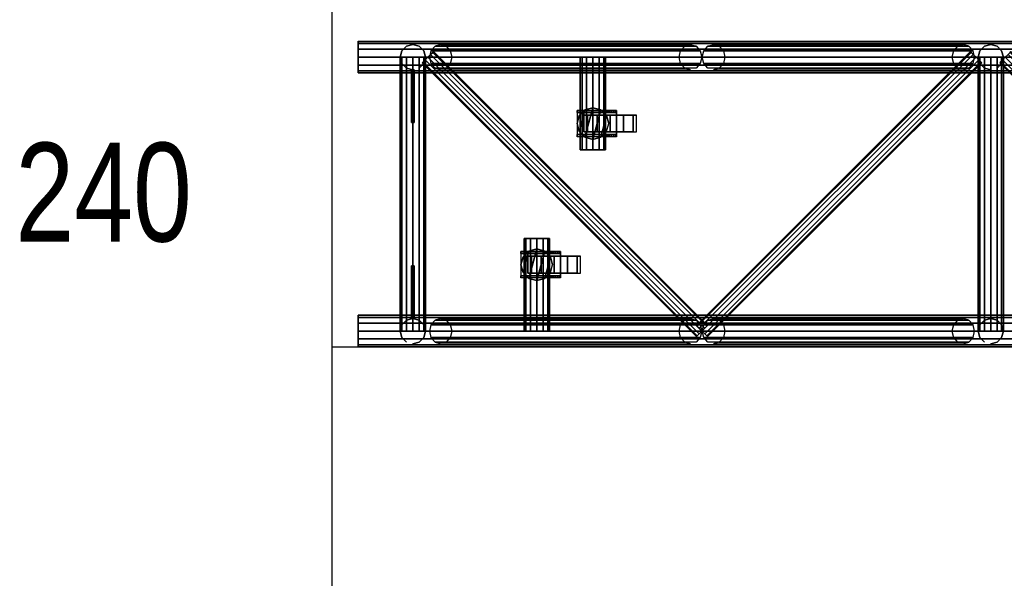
# Model space of a CAD drawing. Extents: x -2444 to 5304, y -300 to 7923.
# Tile 2 of 12: x -2442 to -574, y 761 to 1821. Entities that reach past the tile are written whole.
import ezdxf

# ---------------------------------------------------------------- set-up
doc = ezdxf.new("R2010")
doc.units = 0
doc.header["$MEASUREMENT"] = 0
for name, color, linetype in [('001-TRUSS-SNAPS', 7, 'Continuous'), ('002-TRUSS-WIRE_DIK', 7, 'Continuous'), ('003-TRUSS-WIRE-DUN', 7, 'Continuous'), ('004-TRUSS-BUIS', 7, 'Continuous'), ('005-TEKST', 7, 'Continuous')]:
    doc.layers.add(name, color=color, linetype=linetype)

# ---------------------------------------------------------------- blocks, each defined once
blk = doc.blocks.new('B100RV-L240-3D')
at = {"layer": '001-TRUSS-SNAPS', "color": 1, "linetype": 'Continuous'}
for centre in [(0, 580), (0, 0)]:
    blk.add_circle(centre, 0.1, dxfattribs=at)
at = {"layer": '002-TRUSS-WIRE_DIK', "color": 143, "linetype": 'Continuous'}
for p, q in [((0, 550, 1107), (2400, 550, 1107)), ((0, 550, 157), (2400, 550, 157)), ((104, 30, 157), (104, 550, 157)), ((104, 550, 157), (104, 550, 1107)), ((104, 550, 1107), (104, 30, 1107)), ((156.726, 550, 157), (630.378, 550, 1107)), ((445.582, 374.294, 157), (445.582, 550, 157)), ((674.288, 550, 1107), (1147.94, 550, 157)), ((1200, 550, 157), (1200, 550, 1107)), ((1200, 550, 1107), (1200, 30, 1107)), ((1200, 30, 157), (1200, 550, 157)), ((339.085, 205.706, 157), (339.085, 30, 157)), ((2400, 30, 1107), (0, 30, 1107)), ((2400, 30, 157), (0, 30, 157)), ((104, 30, 1107), (104, 30, 157)), ((156.726, 30, 157), (630.378, 30, 1107)), ((674.288, 30, 1107), (1147.94, 30, 157)), ((1200, 30, 1107), (1200, 30, 157))]:
    blk.add_line(p, q, dxfattribs=at)
at = {"layer": '003-TRUSS-WIRE-DUN', "color": 142, "linetype": 'Continuous'}
for p, q in [((132.333, 550, 1107), (652.333, 30, 1107)), ((132.333, 550, 157), (652.333, 30, 157)), ((652.333, 30, 1107), (1172.33, 550, 1107)), ((652.333, 30, 157), (1172.33, 550, 157))]:
    blk.add_line(p, q, dxfattribs=at)
at = {"layer": '004-TRUSS-BUIS', "color": 9, "linetype": 'Continuous', "invisible_edges": 5}
for points in [[(0, 580, 1107), (0, 575.981, 1122), (-0.00001, 535, 1132.98), (0, 524.019, 1122)], [(0, 580, 157), (0, 575.981, 172), (-0.00001, 535, 182.981), (0, 524.019, 172)], [(0, 575.981, 1092), (0, 580, 1107), (0, 524.019, 1122), (0, 520, 1107)], [(0, 575.981, 142), (0, 580, 157), (0, 524.019, 172), (0, 520, 157)], [(0, 575.981, 1122), (-0.00001, 565, 1132.98), (-0.00001, 550, 1137), (-0.00001, 535, 1132.98)], [(0, 575.981, 172), (-0.00001, 565, 182.981), (-0.00001, 550, 187), (-0.00001, 535, 182.981)], [(0.00001, 565, 1081.02), (0, 575.981, 1092), (0, 520, 1107), (0, 524.019, 1092)], [(0.00001, 565, 131.019), (0, 575.981, 142), (0, 520, 157), (0, 524.019, 142)], [(0.00001, 550, 1077), (0.00001, 565, 1081.02), (0, 524.019, 1092), (0.00001, 535, 1081.02)], [(0.00001, 550, 127), (0.00001, 565, 131.019), (0, 524.019, 142), (0.00001, 535, 131.019)], [(457.582, 550, 136.215), (466.367, 550, 145), (421.582, 550, 157), (424.797, 550, 145)], [(466.367, 550, 145), (469.582, 550, 157), (424.797, 550, 169), (421.582, 550, 157)], [(445.582, 550, 133), (457.582, 550, 136.215), (424.797, 550, 145), (433.582, 550, 136.215)], [(469.582, 550, 157), (466.367, 550, 169), (433.582, 550, 177.785), (424.797, 550, 169)], [(466.367, 550, 169), (457.582, 550, 177.785), (445.582, 550, 181), (433.582, 550, 177.785)], [(457.582, 374.294, 136.215), (466.367, 374.294, 145), (421.582, 374.294, 157), (424.797, 374.294, 145)], [(466.367, 374.294, 145), (469.582, 374.294, 157), (424.797, 374.294, 169), (421.582, 374.294, 157)], [(445.582, 374.294, 133), (457.582, 374.294, 136.215), (424.797, 374.294, 145), (433.582, 374.294, 136.215)], [(469.582, 374.294, 157), (466.367, 374.294, 169), (433.582, 374.294, 177.785), (424.797, 374.294, 169)], [(466.367, 374.294, 169), (457.582, 374.294, 177.785), (445.582, 374.294, 181), (433.582, 374.294, 177.785)], [(318.3, 205.706, 145), (315.085, 205.706, 157), (359.869, 205.706, 169), (363.085, 205.706, 157)], [(315.085, 205.706, 157), (318.3, 205.706, 169), (351.085, 205.706, 177.785), (359.869, 205.706, 169)], [(327.085, 205.706, 136.215), (318.3, 205.706, 145), (363.085, 205.706, 157), (359.869, 205.706, 145)], [(318.3, 205.706, 169), (327.085, 205.706, 177.785), (339.085, 205.706, 181), (351.085, 205.706, 177.785)], [(339.085, 205.706, 133), (327.085, 205.706, 136.215), (359.869, 205.706, 145), (351.085, 205.706, 136.215)], [(0, 60, 1107), (0, 55.9808, 1122), (-0.00001, 15, 1132.98), (0, 4.01924, 1122)], [(0, 60, 157), (0, 55.9808, 172), (-0.00001, 15, 182.981), (0, 4.01924, 172)], [(0, 55.9808, 1092), (0, 60, 1107), (0, 4.01924, 1122), (0, 0, 1107)], [(0, 55.9808, 142), (0, 60, 157), (0, 4.01924, 172), (0, 0, 157)], [(0, 55.9808, 1122), (-0.00001, 45, 1132.98), (-0.00001, 30, 1137), (-0.00001, 15, 1132.98)], [(0, 55.9808, 172), (-0.00001, 45, 182.981), (-0.00001, 30, 187), (-0.00001, 15, 182.981)], [(0.00001, 45, 1081.02), (0, 55.9808, 1092), (0, 0, 1107), (0, 4.01924, 1092)], [(0.00001, 45, 131.019), (0, 55.9808, 142), (0, 0, 157), (0, 4.01924, 142)], [(0.00001, 30, 1077), (0.00001, 45, 1081.02), (0, 4.01924, 1092), (0.00001, 15, 1081.02)], [(0.00001, 30, 127), (0.00001, 45, 131.019), (0, 4.01924, 142), (0.00001, 15, 131.019)], [(318.3, 30, 145), (315.085, 30, 157), (359.869, 30, 169), (363.085, 30, 157)], [(315.085, 30, 157), (318.3, 30, 169), (351.085, 30, 177.785), (359.869, 30, 169)], [(327.085, 30, 136.215), (318.3, 30, 145), (363.085, 30, 157), (359.869, 30, 145)], [(318.3, 30, 169), (327.085, 30, 177.785), (339.085, 30, 181), (351.085, 30, 177.785)], [(339.085, 30, 133), (327.085, 30, 136.215), (359.869, 30, 145), (351.085, 30, 136.215)]]:
    blk.add_3dface(points, dxfattribs=at)
at = {"layer": '004-TRUSS-BUIS', "color": 8, "linetype": 'Continuous', "invisible_edges": 5}
for points in [[(415.395, 449.019, 118), (490.395, 449.019, 118), (490.395, 449.019, 108), (415.395, 449.019, 108)], [(415.395, 449.019, 108), (490.395, 449.019, 108), (490.396, 449.019, 49.9998), (462.92, 449.019, 49.9998)], [(430.396, 450, 118), (419.415, 439.019, 118), (415.396, 424.019, 118), (419.415, 409.019, 118)], [(430.396, 450, 141), (419.415, 439.019, 141), (415.396, 424.019, 141), (419.415, 409.019, 141)], [(445.396, 454.019, 118), (430.396, 450, 118), (419.415, 409.019, 118), (430.396, 398.038, 118)], [(445.396, 454.019, 141), (430.396, 450, 141), (419.415, 409.019, 141), (430.396, 398.038, 141)], [(460.396, 450, 118), (445.396, 454.019, 118), (430.396, 398.038, 118), (445.396, 394.019, 118)], [(460.396, 450, 141), (445.396, 454.019, 141), (430.396, 398.038, 141), (445.396, 394.019, 141)], [(471.377, 439.019, 118), (460.396, 450, 118), (445.396, 394.019, 118), (460.396, 398.038, 118)], [(471.377, 439.019, 141), (460.396, 450, 141), (445.396, 394.019, 141), (460.396, 398.038, 141)], [(462.92, 449.019, 49.9998), (490.396, 449.019, 49.9998), (488.771, 449.019, 43.9697), (467.861, 449.019, 43.9697)], [(467.861, 449.019, 43.9697), (488.771, 449.019, 43.9697), (486.698, 449.019, 41.7619), (469.67, 449.019, 41.7619)], [(469.67, 449.019, 41.7619), (486.698, 449.019, 41.7619), (485.067, 449.019, 40.025), (471.986, 449.019, 40.025)], [(471.986, 449.019, 40.025), (485.067, 449.019, 40.025), (483.389, 449.019, 39.3166), (472.931, 449.019, 39.3166)], [(472.931, 449.019, 39.3166), (483.389, 449.019, 39.3166), (481.94, 449.019, 38.7049), (474.919, 449.019, 38.7049)], [(474.919, 449.019, 38.7049), (481.94, 449.019, 38.7049), (480.893, 449.019, 38.2627), (476.355, 449.019, 38.2627)], [(476.355, 449.019, 38.2627), (480.893, 449.019, 38.2627), (476.908, 449.019, 38.0927)], [(415.395, 445.019, 118), (490.395, 445.019, 118), (490.395, 445.019, 108), (415.395, 445.019, 108)], [(415.395, 445.019, 108), (490.395, 445.019, 108), (490.396, 445.019, 49.9998), (462.92, 445.019, 49.9998)], [(415.396, 403.019, 114), (490.395, 403.019, 114), (490.395, 445.019, 114), (415.396, 445.019, 114)], [(415.396, 403.019, 118), (490.395, 403.019, 118), (490.395, 445.019, 118), (415.396, 445.019, 118)], [(475.396, 424.019, 118), (471.377, 439.019, 118), (460.396, 398.038, 118), (471.377, 409.019, 118)], [(475.396, 424.019, 141), (471.377, 439.019, 141), (460.396, 398.038, 141), (471.377, 409.019, 141)], [(462.92, 445.019, 49.9998), (490.396, 445.019, 49.9998), (488.771, 445.019, 43.9697), (467.861, 445.019, 43.9697)], [(467.861, 445.019, 43.9697), (488.771, 445.019, 43.9697), (486.698, 445.019, 41.7619), (469.67, 445.019, 41.7619)], [(469.67, 445.019, 41.7619), (486.698, 445.019, 41.7619), (485.067, 445.019, 40.025), (471.986, 445.019, 40.025)], [(471.986, 445.019, 40.025), (485.067, 445.019, 40.025), (483.389, 445.019, 39.3166), (472.931, 445.019, 39.3166)], [(472.931, 445.019, 39.3166), (483.389, 445.019, 39.3166), (481.94, 445.019, 38.7049), (474.919, 445.019, 38.7049)], [(474.919, 445.019, 38.7049), (481.94, 445.019, 38.7049), (480.893, 445.019, 38.2627), (476.355, 445.019, 38.2627)], [(476.355, 445.019, 38.2627), (480.893, 445.019, 38.2627), (476.908, 445.019, 38.0927)], [(415.395, 403.019, 118), (490.395, 403.019, 118), (490.395, 403.019, 108), (415.395, 403.019, 108)], [(415.395, 403.019, 108), (490.395, 403.019, 108), (490.396, 403.019, 49.9998), (462.92, 403.019, 49.9998)], [(415.395, 399.019, 118), (490.395, 399.019, 118), (490.395, 399.019, 108), (415.395, 399.019, 108)], [(415.395, 399.019, 108), (490.395, 399.019, 108), (490.396, 399.019, 49.9998), (462.92, 399.019, 49.9998)], [(462.92, 403.019, 49.9998), (490.396, 403.019, 49.9998), (488.771, 403.019, 43.9697), (467.861, 403.019, 43.9697)], [(462.92, 399.019, 49.9998), (490.396, 399.019, 49.9998), (488.771, 399.019, 43.9697), (467.861, 399.019, 43.9697)], [(467.861, 403.019, 43.9697), (488.771, 403.019, 43.9697), (486.698, 403.019, 41.7619), (469.67, 403.019, 41.7619)], [(467.861, 399.019, 43.9697), (488.771, 399.019, 43.9697), (486.698, 399.019, 41.7619), (469.67, 399.019, 41.7619)], [(469.67, 403.019, 41.7619), (486.698, 403.019, 41.7619), (485.067, 403.019, 40.025), (471.986, 403.019, 40.025)], [(469.67, 399.019, 41.7619), (486.698, 399.019, 41.7619), (485.067, 399.019, 40.025), (471.986, 399.019, 40.025)], [(471.986, 403.019, 40.025), (485.067, 403.019, 40.025), (483.389, 403.019, 39.3166), (472.931, 403.019, 39.3166)], [(471.986, 399.019, 40.025), (485.067, 399.019, 40.025), (483.389, 399.019, 39.3166), (472.931, 399.019, 39.3166)], [(472.931, 403.019, 39.3166), (483.389, 403.019, 39.3166), (481.94, 403.019, 38.7049), (474.919, 403.019, 38.7049)], [(472.931, 399.019, 39.3166), (483.389, 399.019, 39.3166), (481.94, 399.019, 38.7049), (474.919, 399.019, 38.7049)], [(474.919, 403.019, 38.7049), (481.94, 403.019, 38.7049), (480.893, 403.019, 38.2627), (476.355, 403.019, 38.2627)], [(474.919, 399.019, 38.7049), (481.94, 399.019, 38.7049), (480.893, 399.019, 38.2627), (476.355, 399.019, 38.2627)], [(476.355, 403.019, 38.2627), (480.893, 403.019, 38.2627), (476.908, 403.019, 38.0927)], [(476.355, 399.019, 38.2627), (480.893, 399.019, 38.2627), (476.908, 399.019, 38.0927)], [(309.02, 181, 118), (384.02, 181, 118), (384.02, 181, 108), (309.02, 181, 108)], [(309.02, 181, 108), (384.02, 181, 108), (384.021, 181, 49.9998), (356.545, 181, 49.9998)], [(309.02, 177, 118), (384.02, 177, 118), (384.02, 177, 108), (309.02, 177, 108)], [(309.02, 177, 108), (384.02, 177, 108), (384.021, 177, 49.9998), (356.545, 177, 49.9998)], [(324.021, 181.981, 118), (313.04, 171, 118), (309.021, 156, 118), (313.04, 141, 118)], [(324.021, 181.981, 141), (313.04, 171, 141), (309.021, 156, 141), (313.04, 141, 141)], [(309.021, 135, 114), (384.02, 135, 114), (384.02, 177, 114), (309.021, 177, 114)], [(309.021, 135, 118), (384.02, 135, 118), (384.02, 177, 118), (309.021, 177, 118)], [(339.021, 186, 118), (324.021, 181.981, 118), (313.04, 141, 118), (324.021, 130.019, 118)], [(339.021, 186, 141), (324.021, 181.981, 141), (313.04, 141, 141), (324.021, 130.019, 141)], [(354.021, 181.981, 118), (339.021, 186, 118), (324.021, 130.019, 118), (339.021, 126, 118)], [(354.021, 181.981, 141), (339.021, 186, 141), (324.021, 130.019, 141), (339.021, 126, 141)], [(365.002, 171, 118), (354.021, 181.981, 118), (339.021, 126, 118), (354.021, 130.019, 118)], [(365.002, 171, 141), (354.021, 181.981, 141), (339.021, 126, 141), (354.021, 130.019, 141)], [(369.021, 156, 118), (365.002, 171, 118), (354.021, 130.019, 118), (365.002, 141, 118)], [(369.021, 156, 141), (365.002, 171, 141), (354.021, 130.019, 141), (365.002, 141, 141)], [(356.545, 181, 49.9998), (384.021, 181, 49.9998), (382.396, 181, 43.9697), (361.486, 181, 43.9697)], [(356.545, 177, 49.9998), (384.021, 177, 49.9998), (382.396, 177, 43.9697), (361.486, 177, 43.9697)], [(361.486, 181, 43.9697), (382.396, 181, 43.9697), (380.323, 181, 41.7619), (363.295, 181, 41.7619)], [(361.486, 177, 43.9697), (382.396, 177, 43.9697), (380.323, 177, 41.7619), (363.295, 177, 41.7619)], [(363.295, 181, 41.7619), (380.323, 181, 41.7619), (378.692, 181, 40.025), (365.611, 181, 40.025)], [(363.295, 177, 41.7619), (380.323, 177, 41.7619), (378.692, 177, 40.025), (365.611, 177, 40.025)], [(365.611, 181, 40.025), (378.692, 181, 40.025), (377.014, 181, 39.3166), (366.556, 181, 39.3166)], [(365.611, 177, 40.025), (378.692, 177, 40.025), (377.014, 177, 39.3166), (366.556, 177, 39.3166)], [(366.556, 181, 39.3166), (377.014, 181, 39.3166), (375.565, 181, 38.7049), (368.544, 181, 38.7049)], [(366.556, 177, 39.3166), (377.014, 177, 39.3166), (375.565, 177, 38.7049), (368.544, 177, 38.7049)], [(368.544, 181, 38.7049), (375.565, 181, 38.7049), (374.518, 181, 38.2627), (369.981, 181, 38.2627)], [(368.544, 177, 38.7049), (375.565, 177, 38.7049), (374.518, 177, 38.2627), (369.981, 177, 38.2627)], [(369.981, 181, 38.2627), (374.518, 181, 38.2627), (370.533, 181, 38.0927)], [(369.981, 177, 38.2627), (374.518, 177, 38.2627), (370.533, 177, 38.0927)], [(309.02, 135, 118), (384.02, 135, 118), (384.02, 135, 108), (309.02, 135, 108)], [(309.02, 135, 108), (384.02, 135, 108), (384.021, 135, 49.9998), (356.545, 135, 49.9998)], [(309.02, 131, 118), (384.02, 131, 118), (384.02, 131, 108), (309.02, 131, 108)], [(309.02, 131, 108), (384.02, 131, 108), (384.021, 131, 49.9998), (356.545, 131, 49.9998)], [(356.545, 135, 49.9998), (384.021, 135, 49.9998), (382.396, 135, 43.9697), (361.486, 135, 43.9697)], [(356.545, 131, 49.9998), (384.021, 131, 49.9998), (382.396, 131, 43.9697), (361.486, 131, 43.9697)], [(361.486, 135, 43.9697), (382.396, 135, 43.9697), (380.323, 135, 41.7619), (363.295, 135, 41.7619)], [(361.486, 131, 43.9697), (382.396, 131, 43.9697), (380.323, 131, 41.7619), (363.295, 131, 41.7619)], [(363.295, 135, 41.7619), (380.323, 135, 41.7619), (378.692, 135, 40.025), (365.611, 135, 40.025)], [(363.295, 131, 41.7619), (380.323, 131, 41.7619), (378.692, 131, 40.025), (365.611, 131, 40.025)], [(365.611, 135, 40.025), (378.692, 135, 40.025), (377.014, 135, 39.3166), (366.556, 135, 39.3166)], [(365.611, 131, 40.025), (378.692, 131, 40.025), (377.014, 131, 39.3166), (366.556, 131, 39.3166)], [(366.556, 135, 39.3166), (377.014, 135, 39.3166), (375.565, 135, 38.7049), (368.544, 135, 38.7049)], [(366.556, 131, 39.3166), (377.014, 131, 39.3166), (375.565, 131, 38.7049), (368.544, 131, 38.7049)], [(368.544, 135, 38.7049), (375.565, 135, 38.7049), (374.518, 135, 38.2627), (369.981, 135, 38.2627)], [(368.544, 131, 38.7049), (375.565, 131, 38.7049), (374.518, 131, 38.2627), (369.981, 131, 38.2627)], [(369.981, 135, 38.2627), (374.518, 135, 38.2627), (370.533, 135, 38.0927)], [(369.981, 131, 38.2627), (374.518, 131, 38.2627), (370.533, 131, 38.0927)]]:
    blk.add_3dface(points, dxfattribs=at)
at = {"layer": '004-TRUSS-BUIS', "color": 174, "linetype": 'Continuous', "invisible_edges": 5}
for points in [[(453.396, 440.019, 93.3013), (435.095, 440.019, 75), (428.396, 440.019, 50), (435.095, 440.019, 25)], [(478.396, 440.019, 100), (453.396, 440.019, 93.3013), (435.095, 440.019, 25), (453.396, 440.019, 6.69873)], [(503.396, 440.019, 93.3013), (478.396, 440.019, 100), (453.396, 440.019, 6.69873), (478.396, 440.019, 0)], [(521.698, 440.019, 75), (503.396, 440.019, 93.3013), (478.396, 440.019, 0), (503.396, 440.019, 6.69873)], [(528.396, 440.019, 50), (521.698, 440.019, 75), (503.396, 440.019, 6.69873), (521.698, 440.019, 25)], [(453.396, 408.019, 93.3013), (435.095, 408.019, 75), (428.396, 408.019, 50), (435.095, 408.019, 25)], [(478.396, 408.019, 100), (453.396, 408.019, 93.3013), (435.095, 408.019, 25), (453.396, 408.019, 6.69873)], [(503.396, 408.019, 93.3013), (478.396, 408.019, 100), (453.396, 408.019, 6.69873), (478.396, 408.019, 0)], [(521.698, 408.019, 75), (503.396, 408.019, 93.3013), (478.396, 408.019, 0), (503.396, 408.019, 6.69873)], [(528.396, 408.019, 50), (521.698, 408.019, 75), (503.396, 408.019, 6.69873), (521.698, 408.019, 25)], [(347.021, 172, 93.3013), (328.72, 172, 75), (322.021, 172, 50), (328.72, 172, 25)], [(372.021, 172, 100), (347.021, 172, 93.3013), (328.72, 172, 25), (347.021, 172, 6.69873)], [(397.021, 172, 93.3013), (372.021, 172, 100), (347.021, 172, 6.69873), (372.021, 172, 0)], [(415.323, 172, 75), (397.021, 172, 93.3013), (372.021, 172, 0), (397.021, 172, 6.69873)], [(422.021, 172, 50), (415.323, 172, 75), (397.021, 172, 6.69873), (415.323, 172, 25)], [(347.021, 140, 93.3013), (328.72, 140, 75), (322.021, 140, 50), (328.72, 140, 25)], [(372.021, 140, 100), (347.021, 140, 93.3013), (328.72, 140, 25), (347.021, 140, 6.69873)], [(397.021, 140, 93.3013), (372.021, 140, 100), (347.021, 140, 6.69873), (372.021, 140, 0)], [(415.323, 140, 75), (397.021, 140, 93.3013), (372.021, 140, 0), (397.021, 140, 6.69873)], [(422.021, 140, 50), (415.323, 140, 75), (397.021, 140, 6.69873), (415.323, 140, 25)]]:
    blk.add_3dface(points, dxfattribs=at)
at = {"layer": '004-TRUSS-BUIS', "color": 9, "linetype": 'Continuous'}
mesh = blk.add_polymesh((2, 12), dxfattribs=dict(at, n_close=True))
for k, corner in enumerate([(0.00001, 550, 1077), (0.00001, 565, 1081.02), (0, 575.981, 1092), (0, 580, 1107), (0, 575.981, 1122), (-0.00001, 565, 1132.98), (-0.00001, 550, 1137), (-0.00001, 535, 1132.98), (0, 524.019, 1122), (0, 520, 1107), (0, 524.019, 1092), (0.00001, 535, 1081.02), (2400, 550, 1077), (2400, 565, 1081.02), (2400, 575.981, 1092), (2400, 580, 1107), (2400, 575.981, 1122), (2400, 565, 1132.98), (2400, 550, 1137), (2400, 535, 1132.98), (2400, 524.019, 1122), (2400, 520, 1107), (2400, 524.019, 1092), (2400, 535, 1081.02)]):
    mesh.set_mesh_vertex(divmod(k, 12), corner)
mesh = blk.add_polymesh((2, 12), dxfattribs=dict(at, n_close=True))
for k, corner in enumerate([(0.00001, 550, 127), (0.00001, 565, 131.019), (0, 575.981, 142), (0, 580, 157), (0, 575.981, 172), (-0.00001, 565, 182.981), (-0.00001, 550, 187), (-0.00001, 535, 182.981), (0, 524.019, 172), (0, 520, 157), (0, 524.019, 142), (0.00001, 535, 131.019), (2400, 550, 127.001), (2400, 565, 131.02), (2400, 575.981, 142.001), (2400, 580, 157.001), (2400, 575.981, 172.001), (2400, 565, 182.981), (2400, 550, 187.001), (2400, 535, 182.981), (2400, 524.019, 172.001), (2400, 520, 157.001), (2400, 524.019, 142.001), (2400, 535, 131.02)]):
    mesh.set_mesh_vertex(divmod(k, 12), corner)
mesh = blk.add_polymesh((12, 2), dxfattribs=dict(at, m_close=True))
for k, corner in enumerate([(104, 526, 157), (104, 526, 1107), (92, 529.215, 157), (92, 529.215, 1107), (83.2154, 538, 157), (83.2154, 538, 1107), (80, 550, 157), (80, 550, 1107), (83.2154, 562, 157), (83.2154, 562, 1107), (92, 570.785, 157), (92, 570.785, 1107), (104, 574, 157), (104, 574, 1107), (116, 570.785, 157), (116, 570.785, 1107), (124.785, 562, 157), (124.785, 562, 1107), (128, 550, 157), (128, 550, 1107), (124.785, 538, 157), (124.785, 538, 1107), (116, 529.215, 157), (116, 529.215, 1107)]):
    mesh.set_mesh_vertex(divmod(k, 2), corner)
mesh = blk.add_polymesh((12, 2), dxfattribs=dict(at, m_close=True))
for k, corner in enumerate([(121.727, 539.393, 157), (641.727, 19.3934, 157), (123.148, 540.814, 164.5), (643.148, 20.8144, 164.5), (127.03, 544.697, 169.99), (647.03, 24.6967, 169.99), (132.333, 550, 172), (652.333, 30, 172), (137.637, 555.303, 169.99), (657.637, 35.3033, 169.99), (141.519, 559.186, 164.5), (661.519, 39.1856, 164.5), (142.94, 560.607, 157), (662.94, 40.6066, 157), (141.519, 559.186, 149.5), (661.519, 39.1856, 149.5), (137.637, 555.303, 144.01), (657.637, 35.3033, 144.01), (132.333, 550, 142), (652.333, 30, 142), (127.03, 544.697, 144.01), (647.03, 24.6967, 144.01), (123.148, 540.814, 149.5), (643.148, 20.8144, 149.5)]):
    mesh.set_mesh_vertex(divmod(k, 2), corner)
mesh = blk.add_polymesh((12, 2), dxfattribs=dict(at, m_close=True))
for k, corner in enumerate([(121.727, 539.393, 1107), (641.727, 19.3934, 1107), (123.148, 540.814, 1114.5), (643.148, 20.8144, 1114.5), (127.03, 544.697, 1119.99), (647.03, 24.6967, 1119.99), (132.333, 550, 1122), (652.333, 30, 1122), (137.637, 555.303, 1119.99), (657.637, 35.3033, 1119.99), (141.519, 559.186, 1114.5), (661.519, 39.1856, 1114.5), (142.94, 560.607, 1107), (662.94, 40.6066, 1107), (141.519, 559.186, 1099.5), (661.519, 39.1856, 1099.5), (137.637, 555.303, 1094.01), (657.637, 35.3033, 1094.01), (132.333, 550, 1092), (652.333, 30, 1092), (127.03, 544.697, 1094.01), (647.03, 24.6967, 1094.01), (123.148, 540.814, 1099.5), (643.148, 20.8144, 1099.5)]):
    mesh.set_mesh_vertex(divmod(k, 2), corner)
mesh = blk.add_polymesh((12, 2), dxfattribs=dict(at, m_close=True))
for k, corner in enumerate([(156.726, 526, 157), (630.378, 526, 1107), (145.987, 529.215, 162.354), (619.639, 529.215, 1112.35), (138.125, 538, 166.274), (611.778, 538, 1116.27), (135.247, 550, 167.709), (608.9, 550, 1117.71), (138.125, 562, 166.274), (611.778, 562, 1116.27), (145.987, 570.785, 162.354), (619.639, 570.785, 1112.35), (156.726, 574, 157), (630.378, 574, 1107), (167.465, 570.785, 151.646), (641.118, 570.785, 1101.65), (175.327, 562, 147.726), (648.979, 562, 1097.73), (178.204, 550, 146.291), (651.857, 550, 1096.29), (175.327, 538, 147.726), (648.979, 538, 1097.73), (167.465, 529.215, 151.646), (641.118, 529.215, 1101.65)]):
    mesh.set_mesh_vertex(divmod(k, 2), corner)
mesh = blk.add_polymesh((12, 2), dxfattribs=dict(at, m_close=True))
for k, corner in enumerate([(662.94, 19.3934, 157), (1182.94, 539.393, 157), (661.519, 20.8144, 164.5), (1181.52, 540.814, 164.5), (657.637, 24.6967, 169.99), (1177.64, 544.697, 169.99), (652.333, 30, 172), (1172.33, 550, 172), (647.03, 35.3033, 169.99), (1167.03, 555.303, 169.99), (643.148, 39.1856, 164.5), (1163.15, 559.186, 164.5), (641.727, 40.6066, 157), (1161.73, 560.607, 157), (643.148, 39.1856, 149.5), (1163.15, 559.186, 149.5), (647.03, 35.3033, 144.01), (1167.03, 555.303, 144.01), (652.333, 30, 142), (1172.33, 550, 142), (657.637, 24.6967, 144.01), (1177.64, 544.697, 144.01), (661.519, 20.8144, 149.5), (1181.52, 540.814, 149.5)]):
    mesh.set_mesh_vertex(divmod(k, 2), corner)
mesh = blk.add_polymesh((12, 2), dxfattribs=dict(at, m_close=True))
for k, corner in enumerate([(662.94, 19.3934, 1107), (1182.94, 539.393, 1107), (661.519, 20.8144, 1114.5), (1181.52, 540.814, 1114.5), (657.637, 24.6967, 1119.99), (1177.64, 544.697, 1119.99), (652.333, 30, 1122), (1172.33, 550, 1122), (647.03, 35.3033, 1119.99), (1167.03, 555.303, 1119.99), (643.148, 39.1856, 1114.5), (1163.15, 559.186, 1114.5), (641.727, 40.6066, 1107), (1161.73, 560.607, 1107), (643.148, 39.1856, 1099.5), (1163.15, 559.186, 1099.5), (647.03, 35.3033, 1094.01), (1167.03, 555.303, 1094.01), (652.333, 30, 1092), (1172.33, 550, 1092), (657.637, 24.6967, 1094.01), (1177.64, 544.697, 1094.01), (661.519, 20.8144, 1099.5), (1181.52, 540.814, 1099.5)]):
    mesh.set_mesh_vertex(divmod(k, 2), corner)
mesh = blk.add_polymesh((12, 2), dxfattribs=dict(at, m_close=True))
for k, corner in enumerate([(674.288, 526, 1107), (1147.94, 526, 157), (685.028, 529.215, 1112.35), (1158.68, 529.215, 162.354), (692.889, 538, 1116.27), (1166.54, 538, 166.274), (695.767, 550, 1117.71), (1169.42, 550, 167.709), (692.889, 562, 1116.27), (1166.54, 562, 166.274), (685.028, 570.785, 1112.35), (1158.68, 570.785, 162.354), (674.288, 574, 1107), (1147.94, 574, 157), (663.549, 570.785, 1101.65), (1137.2, 570.785, 151.646), (655.687, 562, 1097.73), (1129.34, 562, 147.726), (652.81, 550, 1096.29), (1126.46, 550, 146.291), (655.687, 538, 1097.73), (1129.34, 538, 147.726), (663.549, 529.215, 1101.65), (1137.2, 529.215, 151.646)]):
    mesh.set_mesh_vertex(divmod(k, 2), corner)
mesh = blk.add_polymesh((12, 2), dxfattribs=dict(at, m_close=True))
for k, corner in enumerate([(1200, 526, 157), (1200, 526, 1107), (1188, 529.215, 157), (1188, 529.215, 1107), (1179.22, 538, 157), (1179.22, 538, 1107), (1176, 550, 157), (1176, 550, 1107), (1179.22, 562, 157), (1179.22, 562, 1107), (1188, 570.785, 157), (1188, 570.785, 1107), (1200, 574, 157), (1200, 574, 1107), (1212, 570.785, 157), (1212, 570.785, 1107), (1220.78, 562, 157), (1220.78, 562, 1107), (1224, 550, 157), (1224, 550, 1107), (1220.78, 538, 157), (1220.78, 538, 1107), (1212, 529.215, 157), (1212, 529.215, 1107)]):
    mesh.set_mesh_vertex(divmod(k, 2), corner)
mesh = blk.add_polymesh((12, 2), dxfattribs=dict(at, m_close=True))
for k, corner in enumerate([(1217.06, 539.393, 157), (1737.06, 19.3934, 157), (1218.48, 540.814, 164.5), (1738.48, 20.8144, 164.5), (1222.36, 544.697, 169.99), (1742.36, 24.6967, 169.99), (1227.67, 550, 172), (1747.67, 30, 172), (1232.97, 555.303, 169.99), (1752.97, 35.3033, 169.99), (1236.85, 559.186, 164.5), (1756.85, 39.1856, 164.5), (1238.27, 560.607, 157), (1758.27, 40.6066, 157), (1236.85, 559.186, 149.5), (1756.85, 39.1856, 149.5), (1232.97, 555.303, 144.01), (1752.97, 35.3033, 144.01), (1227.67, 550, 142), (1747.67, 30, 142), (1222.36, 544.697, 144.01), (1742.36, 24.6967, 144.01), (1218.48, 540.814, 149.5), (1738.48, 20.8144, 149.5)]):
    mesh.set_mesh_vertex(divmod(k, 2), corner)
mesh = blk.add_polymesh((12, 2), dxfattribs=dict(at, m_close=True))
for k, corner in enumerate([(1758.27, 40.6067, 1107), (1238.27, 560.607, 1107), (1756.85, 39.1857, 1114.5), (1236.85, 559.186, 1114.5), (1752.97, 35.3034, 1119.99), (1232.97, 555.303, 1119.99), (1747.67, 30.0001, 1122), (1227.67, 550, 1122), (1742.36, 24.6968, 1119.99), (1222.36, 544.697, 1119.99), (1738.48, 20.8145, 1114.5), (1218.48, 540.814, 1114.5), (1737.06, 19.3935, 1107), (1217.06, 539.393, 1107), (1738.48, 20.8145, 1099.5), (1218.48, 540.814, 1099.5), (1742.36, 24.6968, 1094.01), (1222.36, 544.697, 1094.01), (1747.67, 30.0001, 1092), (1227.67, 550, 1092), (1752.97, 35.3034, 1094.01), (1232.97, 555.303, 1094.01), (1756.85, 39.1857, 1099.5), (1236.85, 559.186, 1099.5)]):
    mesh.set_mesh_vertex(divmod(k, 2), corner)
mesh = blk.add_polymesh((12, 2), dxfattribs=dict(at, m_close=True))
for k, corner in enumerate([(128, 30, 157), (128, 550, 157), (124.785, 30, 169), (124.785, 550, 169), (116, 30, 177.785), (116, 550, 177.785), (104, 30, 181), (104, 550, 181), (92, 30, 177.785), (92, 550, 177.785), (83.2154, 30, 169), (83.2154, 550, 169), (80, 30, 157), (80, 550, 157), (83.2154, 30, 145), (83.2154, 550, 145), (92, 30, 136.215), (92, 550, 136.215), (104, 30, 133), (104, 550, 133), (116, 30, 136.215), (116, 550, 136.215), (124.785, 30, 145), (124.785, 550, 145)]):
    mesh.set_mesh_vertex(divmod(k, 2), corner)
mesh = blk.add_polymesh((12, 2), dxfattribs=dict(at, m_close=True))
for k, corner in enumerate([(80, 550, 1107), (80, 30, 1107), (83.2154, 550, 1119), (83.2154, 30, 1119), (92, 550, 1127.78), (92, 30, 1127.78), (104, 550, 1131), (104, 30, 1131), (116, 550, 1127.78), (116, 30, 1127.78), (124.785, 550, 1119), (124.785, 30, 1119), (128, 550, 1107), (128, 30, 1107), (124.785, 550, 1095), (124.785, 30, 1095), (116, 550, 1086.22), (116, 30, 1086.22), (104, 550, 1083), (104, 30, 1083), (92, 550, 1086.22), (92, 30, 1086.22), (83.2154, 550, 1095), (83.2154, 30, 1095)]):
    mesh.set_mesh_vertex(divmod(k, 2), corner)
mesh = blk.add_polymesh((2, 12), dxfattribs=dict(at, n_close=True))
for k, corner in enumerate([(445.582, 550, 133), (457.582, 550, 136.215), (466.367, 550, 145), (469.582, 550, 157), (466.367, 550, 169), (457.582, 550, 177.785), (445.582, 550, 181), (433.582, 550, 177.785), (424.797, 550, 169), (421.582, 550, 157), (424.797, 550, 145), (433.582, 550, 136.215), (445.582, 374.294, 133), (457.582, 374.294, 136.215), (466.367, 374.294, 145), (469.582, 374.294, 157), (466.367, 374.294, 169), (457.582, 374.294, 177.785), (445.582, 374.294, 181), (433.582, 374.294, 177.785), (424.797, 374.294, 169), (421.582, 374.294, 157), (424.797, 374.294, 145), (433.582, 374.294, 136.215)]):
    mesh.set_mesh_vertex(divmod(k, 12), corner)
mesh = blk.add_polymesh((12, 2), dxfattribs=dict(at, m_close=True))
for k, corner in enumerate([(1224, 30, 157), (1224, 550, 157), (1220.78, 30, 169), (1220.78, 550, 169), (1212, 30, 177.785), (1212, 550, 177.785), (1200, 30, 181), (1200, 550, 181), (1188, 30, 177.785), (1188, 550, 177.785), (1179.22, 30, 169), (1179.22, 550, 169), (1176, 30, 157), (1176, 550, 157), (1179.22, 30, 145), (1179.22, 550, 145), (1188, 30, 136.215), (1188, 550, 136.215), (1200, 30, 133), (1200, 550, 133), (1212, 30, 136.215), (1212, 550, 136.215), (1220.78, 30, 145), (1220.78, 550, 145)]):
    mesh.set_mesh_vertex(divmod(k, 2), corner)
mesh = blk.add_polymesh((12, 2), dxfattribs=dict(at, m_close=True))
for k, corner in enumerate([(1176, 550, 1107), (1176, 30, 1107), (1179.22, 550, 1119), (1179.22, 30, 1119), (1188, 550, 1127.78), (1188, 30, 1127.78), (1200, 550, 1131), (1200, 30, 1131), (1212, 550, 1127.78), (1212, 30, 1127.78), (1220.78, 550, 1119), (1220.78, 30, 1119), (1224, 550, 1107), (1224, 30, 1107), (1220.78, 550, 1095), (1220.78, 30, 1095), (1212, 550, 1086.22), (1212, 30, 1086.22), (1200, 550, 1083), (1200, 30, 1083), (1188, 550, 1086.22), (1188, 30, 1086.22), (1179.22, 550, 1095), (1179.22, 30, 1095)]):
    mesh.set_mesh_vertex(divmod(k, 2), corner)
mesh = blk.add_polymesh((6, 3), dxfattribs=at)
for k, corner in enumerate([(106.5, 426, 1083), (106.5, 426, 1083), (106.5, 426, 1083), (106.5, 526, 983), (106.5, 526, 1083), (106.5, 526, 1083), (101.5, 526, 983), (101.5, 526, 1083), (106.5, 526, 1083), (101.5, 426, 1083), (101.5, 426, 1083), (106.5, 426, 1083), (101.5, 426, 1083), (101.5, 426, 1083), (106.5, 426, 1083), (101.5, 526, 983), (101.5, 526, 983), (106.5, 526, 983)]):
    mesh.set_mesh_vertex(divmod(k, 3), corner)
mesh = blk.add_polymesh((6, 3), dxfattribs=at)
for k, corner in enumerate([(106.5, 426, 181), (106.5, 426, 181), (106.5, 426, 181), (106.5, 526, 281), (106.5, 526, 181), (106.5, 526, 181), (101.5, 526, 281), (101.5, 526, 181), (106.5, 526, 181), (101.5, 426, 181), (101.5, 426, 181), (106.5, 426, 181), (101.5, 426, 181), (101.5, 426, 181), (106.5, 426, 181), (101.5, 526, 281), (101.5, 526, 281), (106.5, 526, 281)]):
    mesh.set_mesh_vertex(divmod(k, 3), corner)
at = {"layer": '004-TRUSS-BUIS', "color": 8, "linetype": 'Continuous'}
mesh = blk.add_polymesh((2, 11), dxfattribs=dict(at, n_close=True))
for k, corner in enumerate([(490.395, 445.019, 118), (490.396, 445.019, 49.9998), (488.771, 445.019, 43.9697), (485.067, 445.019, 40.025), (480.893, 445.019, 38.2627), (476.908, 445.019, 38.0927), (474.919, 445.019, 38.7049), (472.931, 445.019, 39.3166), (469.67, 445.019, 41.7619), (415.395, 445.019, 108), (415.395, 445.019, 118), (490.395, 449.019, 118), (490.396, 449.019, 49.9998), (488.771, 449.019, 43.9697), (485.067, 449.019, 40.025), (480.893, 449.019, 38.2627), (476.908, 449.019, 38.0927), (474.919, 449.019, 38.7049), (472.931, 449.019, 39.3166), (469.67, 449.019, 41.7619), (415.395, 449.019, 108), (415.395, 449.019, 118)]):
    mesh.set_mesh_vertex(divmod(k, 11), corner)
mesh = blk.add_polymesh((2, 12), dxfattribs=dict(at, n_close=True))
for k, corner in enumerate([(475.396, 424.019, 118), (471.377, 439.019, 118), (460.396, 450, 118), (445.396, 454.019, 118), (430.396, 450, 118), (419.415, 439.019, 118), (415.396, 424.019, 118), (419.415, 409.019, 118), (430.396, 398.038, 118), (445.396, 394.019, 118), (460.396, 398.038, 118), (471.377, 409.019, 118), (475.396, 424.019, 141), (471.377, 439.019, 141), (460.396, 450, 141), (445.396, 454.019, 141), (430.396, 450, 141), (419.415, 439.019, 141), (415.396, 424.019, 141), (419.415, 409.019, 141), (430.396, 398.038, 141), (445.396, 394.019, 141), (460.396, 398.038, 141), (471.377, 409.019, 141)]):
    mesh.set_mesh_vertex(divmod(k, 12), corner)
mesh = blk.add_polymesh((2, 4), dxfattribs=dict(at, n_close=True))
for k, corner in enumerate([(415.396, 403.019, 114), (490.395, 403.019, 114), (490.395, 445.019, 114), (415.396, 445.019, 114), (415.396, 403.019, 118), (490.395, 403.019, 118), (490.395, 445.019, 118), (415.396, 445.019, 118)]):
    mesh.set_mesh_vertex(divmod(k, 4), corner)
at = {"layer": '004-TRUSS-BUIS', "color": 174, "linetype": 'Continuous'}
mesh = blk.add_polymesh((2, 12), dxfattribs=dict(at, n_close=True))
for k, corner in enumerate([(528.396, 440.019, 50), (521.698, 440.019, 75), (503.396, 440.019, 93.3013), (478.396, 440.019, 100), (453.396, 440.019, 93.3013), (435.095, 440.019, 75), (428.396, 440.019, 50), (435.095, 440.019, 25), (453.396, 440.019, 6.69873), (478.396, 440.019, 0), (503.396, 440.019, 6.69873), (521.698, 440.019, 25), (528.396, 408.019, 50), (521.698, 408.019, 75), (503.396, 408.019, 93.3013), (478.396, 408.019, 100), (453.396, 408.019, 93.3013), (435.095, 408.019, 75), (428.396, 408.019, 50), (435.095, 408.019, 25), (453.396, 408.019, 6.69873), (478.396, 408.019, 0), (503.396, 408.019, 6.69873), (521.698, 408.019, 25)]):
    mesh.set_mesh_vertex(divmod(k, 12), corner)
at = {"layer": '004-TRUSS-BUIS', "color": 8, "linetype": 'Continuous'}
mesh = blk.add_polymesh((2, 11), dxfattribs=dict(at, n_close=True))
for k, corner in enumerate([(490.395, 399.019, 118), (490.396, 399.019, 49.9998), (488.771, 399.019, 43.9697), (485.067, 399.019, 40.025), (480.893, 399.019, 38.2627), (476.908, 399.019, 38.0927), (474.919, 399.019, 38.7049), (472.931, 399.019, 39.3166), (469.67, 399.019, 41.7619), (415.395, 399.019, 108), (415.395, 399.019, 118), (490.395, 403.019, 118), (490.396, 403.019, 49.9998), (488.771, 403.019, 43.9697), (485.067, 403.019, 40.025), (480.893, 403.019, 38.2627), (476.908, 403.019, 38.0927), (474.919, 403.019, 38.7049), (472.931, 403.019, 39.3166), (469.67, 403.019, 41.7619), (415.395, 403.019, 108), (415.395, 403.019, 118)]):
    mesh.set_mesh_vertex(divmod(k, 11), corner)
at = {"layer": '004-TRUSS-BUIS', "color": 9, "linetype": 'Continuous'}
mesh = blk.add_polymesh((2, 12), dxfattribs=dict(at, n_close=True))
for k, corner in enumerate([(339.085, 30, 133), (327.085, 30, 136.215), (318.3, 30, 145), (315.085, 30, 157), (318.3, 30, 169), (327.085, 30, 177.785), (339.085, 30, 181), (351.085, 30, 177.785), (359.869, 30, 169), (363.085, 30, 157), (359.869, 30, 145), (351.085, 30, 136.215), (339.085, 205.706, 133), (327.085, 205.706, 136.215), (318.3, 205.706, 145), (315.085, 205.706, 157), (318.3, 205.706, 169), (327.085, 205.706, 177.785), (339.085, 205.706, 181), (351.085, 205.706, 177.785), (359.869, 205.706, 169), (363.085, 205.706, 157), (359.869, 205.706, 145), (351.085, 205.706, 136.215)]):
    mesh.set_mesh_vertex(divmod(k, 12), corner)
at = {"layer": '004-TRUSS-BUIS', "color": 8, "linetype": 'Continuous'}
mesh = blk.add_polymesh((2, 11), dxfattribs=dict(at, n_close=True))
for k, corner in enumerate([(384.02, 177, 118), (384.021, 177, 49.9998), (382.396, 177, 43.9697), (378.692, 177, 40.025), (374.518, 177, 38.2627), (370.533, 177, 38.0927), (368.544, 177, 38.7049), (366.556, 177, 39.3166), (363.295, 177, 41.7619), (309.02, 177, 108), (309.02, 177, 118), (384.02, 181, 118), (384.021, 181, 49.9998), (382.396, 181, 43.9697), (378.692, 181, 40.025), (374.518, 181, 38.2627), (370.533, 181, 38.0927), (368.544, 181, 38.7049), (366.556, 181, 39.3166), (363.295, 181, 41.7619), (309.02, 181, 108), (309.02, 181, 118)]):
    mesh.set_mesh_vertex(divmod(k, 11), corner)
mesh = blk.add_polymesh((2, 12), dxfattribs=dict(at, n_close=True))
for k, corner in enumerate([(369.021, 156, 118), (365.002, 171, 118), (354.021, 181.981, 118), (339.021, 186, 118), (324.021, 181.981, 118), (313.04, 171, 118), (309.021, 156, 118), (313.04, 141, 118), (324.021, 130.019, 118), (339.021, 126, 118), (354.021, 130.019, 118), (365.002, 141, 118), (369.021, 156, 141), (365.002, 171, 141), (354.021, 181.981, 141), (339.021, 186, 141), (324.021, 181.981, 141), (313.04, 171, 141), (309.021, 156, 141), (313.04, 141, 141), (324.021, 130.019, 141), (339.021, 126, 141), (354.021, 130.019, 141), (365.002, 141, 141)]):
    mesh.set_mesh_vertex(divmod(k, 12), corner)
mesh = blk.add_polymesh((2, 4), dxfattribs=dict(at, n_close=True))
for k, corner in enumerate([(309.021, 135, 114), (384.02, 135, 114), (384.02, 177, 114), (309.021, 177, 114), (309.021, 135, 118), (384.02, 135, 118), (384.02, 177, 118), (309.021, 177, 118)]):
    mesh.set_mesh_vertex(divmod(k, 4), corner)
at = {"layer": '004-TRUSS-BUIS', "color": 174, "linetype": 'Continuous'}
mesh = blk.add_polymesh((2, 12), dxfattribs=dict(at, n_close=True))
for k, corner in enumerate([(422.021, 172, 50), (415.323, 172, 75), (397.021, 172, 93.3013), (372.021, 172, 100), (347.021, 172, 93.3013), (328.72, 172, 75), (322.021, 172, 50), (328.72, 172, 25), (347.021, 172, 6.69873), (372.021, 172, 0), (397.021, 172, 6.69873), (415.323, 172, 25), (422.021, 140, 50), (415.323, 140, 75), (397.021, 140, 93.3013), (372.021, 140, 100), (347.021, 140, 93.3013), (328.72, 140, 75), (322.021, 140, 50), (328.72, 140, 25), (347.021, 140, 6.69873), (372.021, 140, 0), (397.021, 140, 6.69873), (415.323, 140, 25)]):
    mesh.set_mesh_vertex(divmod(k, 12), corner)
at = {"layer": '004-TRUSS-BUIS', "color": 9, "linetype": 'Continuous'}
mesh = blk.add_polymesh((6, 3), dxfattribs=at)
for k, corner in enumerate([(106.5, 154, 1083), (106.5, 154, 1083), (106.5, 154, 1083), (106.5, 54, 983), (106.5, 54, 1083), (106.5, 54, 1083), (101.5, 54, 983), (101.5, 54, 1083), (106.5, 54, 1083), (101.5, 154, 1083), (101.5, 154, 1083), (106.5, 154, 1083), (101.5, 154, 1083), (101.5, 154, 1083), (106.5, 154, 1083), (101.5, 54, 983), (101.5, 54, 983), (106.5, 54, 983)]):
    mesh.set_mesh_vertex(divmod(k, 3), corner)
mesh = blk.add_polymesh((6, 3), dxfattribs=at)
for k, corner in enumerate([(106.5, 154, 181), (106.5, 154, 181), (106.5, 154, 181), (106.5, 54, 281), (106.5, 54, 181), (106.5, 54, 181), (101.5, 54, 281), (101.5, 54, 181), (106.5, 54, 181), (101.5, 154, 181), (101.5, 154, 181), (106.5, 154, 181), (101.5, 154, 181), (101.5, 154, 181), (106.5, 154, 181), (101.5, 54, 281), (101.5, 54, 281), (106.5, 54, 281)]):
    mesh.set_mesh_vertex(divmod(k, 3), corner)
at = {"layer": '004-TRUSS-BUIS', "color": 8, "linetype": 'Continuous'}
mesh = blk.add_polymesh((2, 11), dxfattribs=dict(at, n_close=True))
for k, corner in enumerate([(384.02, 131, 118), (384.021, 131, 49.9998), (382.396, 131, 43.9697), (378.692, 131, 40.025), (374.518, 131, 38.2627), (370.533, 131, 38.0927), (368.544, 131, 38.7049), (366.556, 131, 39.3166), (363.295, 131, 41.7619), (309.02, 131, 108), (309.02, 131, 118), (384.02, 135, 118), (384.021, 135, 49.9998), (382.396, 135, 43.9697), (378.692, 135, 40.025), (374.518, 135, 38.2627), (370.533, 135, 38.0927), (368.544, 135, 38.7049), (366.556, 135, 39.3166), (363.295, 135, 41.7619), (309.02, 135, 108), (309.02, 135, 118)]):
    mesh.set_mesh_vertex(divmod(k, 11), corner)
at = {"layer": '004-TRUSS-BUIS', "color": 9, "linetype": 'Continuous'}
mesh = blk.add_polymesh((2, 12), dxfattribs=dict(at, n_close=True))
for k, corner in enumerate([(0.00001, 30, 1077), (0.00001, 45, 1081.02), (0, 55.9808, 1092), (0, 60, 1107), (0, 55.9808, 1122), (-0.00001, 45, 1132.98), (-0.00001, 30, 1137), (-0.00001, 15, 1132.98), (0, 4.01924, 1122), (0, 0, 1107), (0, 4.01924, 1092), (0.00001, 15, 1081.02), (2400, 30, 1077), (2400, 45, 1081.02), (2400, 55.9808, 1092), (2400, 60, 1107), (2400, 55.9808, 1122), (2400, 45, 1132.98), (2400, 30, 1137), (2400, 15, 1132.98), (2400, 4.01924, 1122), (2400, 0, 1107), (2400, 4.01924, 1092), (2400, 15, 1081.02)]):
    mesh.set_mesh_vertex(divmod(k, 12), corner)
mesh = blk.add_polymesh((2, 12), dxfattribs=dict(at, n_close=True))
for k, corner in enumerate([(0.00001, 30, 127), (0.00001, 45, 131.019), (0, 55.9808, 142), (0, 60, 157), (0, 55.9808, 172), (-0.00001, 45, 182.981), (-0.00001, 30, 187), (-0.00001, 15, 182.981), (0, 4.01924, 172), (0, 0, 157), (0, 4.01924, 142), (0.00001, 15, 131.019), (2400, 30, 127.001), (2400, 45, 131.02), (2400, 55.9808, 142.001), (2400, 60, 157.001), (2400, 55.9808, 172.001), (2400, 45, 182.981), (2400, 30, 187.001), (2400, 15, 182.981), (2400, 4.01924, 172.001), (2400, 0, 157.001), (2400, 4.01924, 142.001), (2400, 15, 131.02)]):
    mesh.set_mesh_vertex(divmod(k, 12), corner)
mesh = blk.add_polymesh((12, 2), dxfattribs=dict(at, m_close=True))
for k, corner in enumerate([(104, 6, 1107), (104, 6, 157), (116, 9.21539, 1107), (116, 9.21539, 157), (124.785, 18, 1107), (124.785, 18, 157), (128, 30, 1107), (128, 30, 157), (124.785, 42, 1107), (124.785, 42, 157), (116, 50.7846, 1107), (116, 50.7846, 157), (104, 54, 1107), (104, 54, 157), (92, 50.7846, 1107), (92, 50.7846, 157), (83.2154, 42, 1107), (83.2154, 42, 157), (80, 30, 1107), (80, 30, 157), (83.2154, 18, 1107), (83.2154, 18, 157), (92, 9.21539, 1107), (92, 9.21539, 157)]):
    mesh.set_mesh_vertex(divmod(k, 2), corner)
mesh = blk.add_polymesh((12, 2), dxfattribs=dict(at, m_close=True))
for k, corner in enumerate([(156.726, 6, 157), (630.378, 6, 1107), (145.987, 9.21539, 162.354), (619.639, 9.21539, 1112.35), (138.125, 18, 166.274), (611.778, 18, 1116.27), (135.247, 30, 167.709), (608.9, 30, 1117.71), (138.125, 42, 166.274), (611.778, 42, 1116.27), (145.987, 50.7846, 162.354), (619.639, 50.7846, 1112.35), (156.726, 54, 157), (630.378, 54, 1107), (167.465, 50.7846, 151.646), (641.118, 50.7846, 1101.65), (175.327, 42, 147.726), (648.979, 42, 1097.73), (178.204, 30, 146.291), (651.857, 30, 1096.29), (175.327, 18, 147.726), (648.979, 18, 1097.73), (167.465, 9.21539, 151.646), (641.118, 9.21539, 1101.65)]):
    mesh.set_mesh_vertex(divmod(k, 2), corner)
mesh = blk.add_polymesh((12, 2), dxfattribs=dict(at, m_close=True))
for k, corner in enumerate([(674.288, 6, 1107), (1147.94, 6, 157), (685.028, 9.21539, 1112.35), (1158.68, 9.21539, 162.354), (692.889, 18, 1116.27), (1166.54, 18, 166.274), (695.767, 30, 1117.71), (1169.42, 30, 167.709), (692.889, 42, 1116.27), (1166.54, 42, 166.274), (685.028, 50.7846, 1112.35), (1158.68, 50.7846, 162.354), (674.288, 54, 1107), (1147.94, 54, 157), (663.549, 50.7846, 1101.65), (1137.2, 50.7846, 151.646), (655.687, 42, 1097.73), (1129.34, 42, 147.726), (652.81, 30, 1096.29), (1126.46, 30, 146.291), (655.687, 18, 1097.73), (1129.34, 18, 147.726), (663.549, 9.21539, 1101.65), (1137.2, 9.21539, 151.646)]):
    mesh.set_mesh_vertex(divmod(k, 2), corner)
mesh = blk.add_polymesh((12, 2), dxfattribs=dict(at, m_close=True))
for k, corner in enumerate([(1200, 6, 1107), (1200, 6, 157), (1212, 9.21539, 1107), (1212, 9.21539, 157), (1220.78, 18, 1107), (1220.78, 18, 157), (1224, 30, 1107), (1224, 30, 157), (1220.78, 42, 1107), (1220.78, 42, 157), (1212, 50.7846, 1107), (1212, 50.7846, 157), (1200, 54, 1107), (1200, 54, 157), (1188, 50.7846, 1107), (1188, 50.7846, 157), (1179.22, 42, 1107), (1179.22, 42, 157), (1176, 30, 1107), (1176, 30, 157), (1179.22, 18, 1107), (1179.22, 18, 157), (1188, 9.21539, 1107), (1188, 9.21539, 157)]):
    mesh.set_mesh_vertex(divmod(k, 2), corner)

msp = doc.modelspace()

# ---------------------------------------------------------------- linework, layer by layer
at = {"layer": '005-TEKST', "color": 181, "linetype": 'Continuous'}
for p, q in [((-1850, 7350), (-1850, -300)), ((-1850, 1200), (5304.37, 1200))]:
    msp.add_line(p, q, dxfattribs=at)

# ---------------------------------------------------------------- block references
at = {"linetype": 'Continuous'}
msp.add_blockref('B100RV-L240-3D', (-1799.9, 1200), dxfattribs=at)

# ---------------------------------------------------------------- texts
at = {"layer": '005-TEKST', "color": 84, "linetype": 'Continuous', "width": 0.8}
msp.add_text('240', height=187.547, dxfattribs=at).set_placement((-2450, 1400))

doc.saveas('drawing.dxf')
